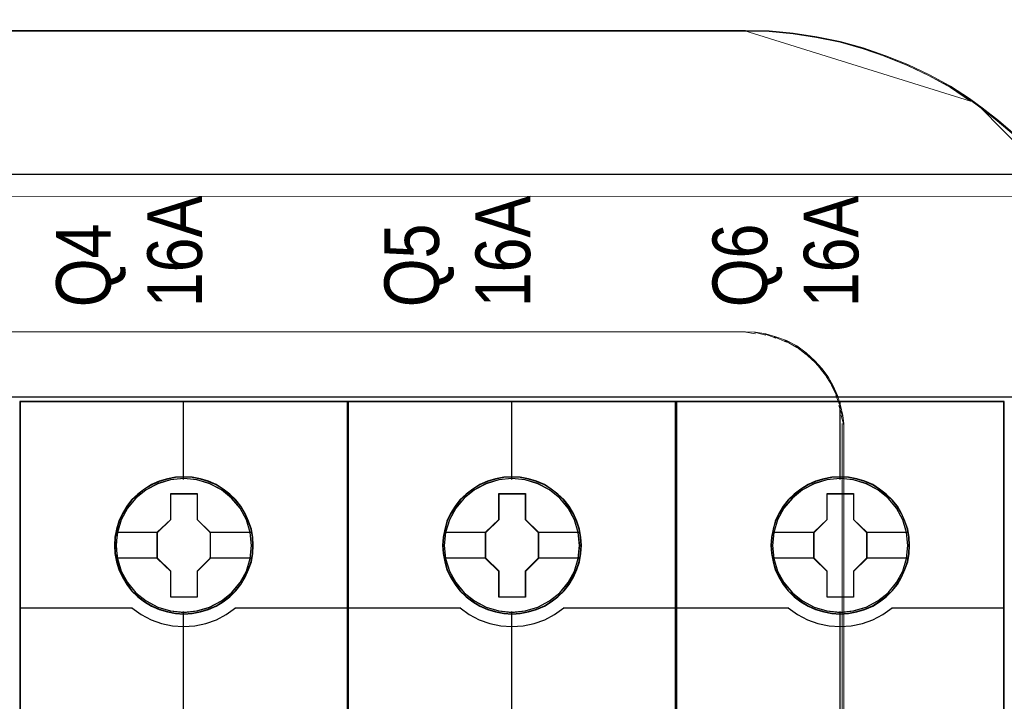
# Model space of a CAD drawing. Header units: millimetres. Extents: x -1290 to 1795, y -4192 to -1311.
# Tile 190 of 256: x 579.77 to 590.57, y -3248.6 to -3241.12. Entities that reach past the tile are written whole.
import ezdxf

# ---------------------------------------------------------------- set-up
doc = ezdxf.new("R2010")
doc.units = ezdxf.units.MM
doc.layers.add('45', color=7, linetype='Continuous')
doc.layers.add('Aparatura', color=7, linetype='Continuous', lineweight=13)
doc.styles.get("Standard").update_dxf_attribs({"font": 'ARIALN.TTF', "width": 0.8})

# ---------------------------------------------------------------- blocks, each defined once
blk = doc.blocks.new('*U29')
at = {"layer": '45', "color": 7}
for points in [[(258.993195, -76.660394), (241.006739, -76.660394), (241.006739, -158.427648), (258.993195, -158.427648), (258.993195, -76.660394)], [(253.806345, -84.564142), (253.78402, -84.112542), (253.711464, -83.660942), (253.555191, -83.225864), (253.371011, -82.807308), (253.136601, -82.416289), (252.857541, -82.069328), (252.522669, -81.749903), (252.15431, -81.46903), (251.785951, -81.226708), (251.350617, -81.03946), (250.915284, -80.912791), (250.457625, -80.824674), (250.005548, -80.802645), (249.54789, -80.824674), (249.101394, -80.912791), (248.649317, -81.03946), (248.236308, -81.226708), (247.845624, -81.46903), (247.482846, -81.749903), (247.142393, -82.069328), (246.880077, -82.416289), (246.634504, -82.807308), (246.433581, -83.225864), (246.316376, -83.660942), (246.227077, -84.112542), (246.193589, -84.564142), (246.227077, -85.010234), (246.316376, -85.45082), (246.433581, -85.885898), (246.634504, -86.298946), (246.880077, -86.695473), (247.142393, -87.053448), (247.482846, -87.372873), (247.845624, -87.653746), (248.236308, -87.885053), (248.649317, -88.072302), (249.101394, -88.204477), (249.54789, -88.298102), (250.005548, -88.320131), (250.457625, -88.298102), (250.915284, -88.204477), (251.350617, -88.072302), (251.785951, -87.885053), (252.15431, -87.653746), (252.522669, -87.372873), (252.857541, -87.053448), (253.136601, -86.695473), (253.371011, -86.298946), (253.555191, -85.885898), (253.711464, -85.45082), (253.78402, -85.010234), (253.806345, -84.564142)], [(253.806345, -84.564142), (253.78402, -84.112542), (253.711464, -83.660942), (253.555191, -83.225864), (253.371011, -82.807308), (253.136601, -82.416289), (252.857541, -82.069328), (252.522669, -81.749903), (252.15431, -81.46903), (251.785951, -81.226708), (251.350617, -81.03946), (250.915284, -80.912791), (250.457625, -80.824674), (250.005548, -80.802645), (249.54789, -80.824674), (249.101394, -80.912791), (248.649317, -81.03946), (248.236308, -81.226708), (247.845624, -81.46903), (247.482846, -81.749903), (247.142393, -82.069328), (246.880077, -82.416289), (246.634504, -82.807308), (246.433581, -83.225864), (246.316376, -83.660942), (246.227077, -84.112542), (246.193589, -84.564142), (246.227077, -85.010234), (246.316376, -85.45082), (246.433581, -85.885898), (246.634504, -86.298946), (246.880077, -86.695473), (247.142393, -87.053448), (247.482846, -87.372873), (247.845624, -87.653746), (248.236308, -87.885053), (248.649317, -88.072302), (249.101394, -88.204477), (249.54789, -88.298102), (250.005548, -88.320131), (250.457625, -88.298102), (250.915284, -88.204477), (251.350617, -88.072302), (251.785951, -87.885053), (252.15431, -87.653746), (252.522669, -87.372873), (252.857541, -87.053448), (253.136601, -86.695473), (253.371011, -86.298946), (253.555191, -85.885898), (253.711464, -85.45082), (253.78402, -85.010234), (253.806345, -84.564142)], [(249.28509, -81.70618), (250.737103, -81.70618), (250.737103, -83.135228), (251.457481, -83.841475), (251.457481, -85.270523), (250.737103, -85.987806), (250.737103, -87.405818), (249.28509, -87.405818), (249.28509, -85.987806), (248.547828, -85.270523), (248.547828, -83.841475), (249.28509, -83.135228), (249.28509, -81.70618)], [(249.28509, -81.70618), (250.737103, -81.70618), (250.737103, -81.70618), (250.737103, -83.135228), (250.737103, -83.135228), (251.457481, -83.841475), (251.457481, -83.841475), (251.457481, -85.270523), (251.457481, -85.270523), (250.737103, -85.987806), (250.737103, -85.987806), (250.737103, -87.405818), (250.737103, -87.405818), (249.28509, -87.405818), (249.28509, -87.405818), (249.28509, -85.987806), (249.28509, -85.987806), (248.547828, -85.270523), (248.547828, -85.270523), (248.547828, -83.841475), (248.547828, -83.841475), (249.28509, -83.135228), (249.28509, -83.135228), (249.28509, -81.70618), (249.28509, -81.70618)], [(249.295265, -81.72594), (250.728501, -81.72594), (250.728501, -83.145529), (251.439564, -83.847103), (251.439564, -85.266692), (250.728501, -85.979227), (250.728501, -87.387855), (249.295265, -87.387855), (249.295265, -85.979227), (248.567536, -85.266692), (248.567536, -83.847103), (249.295265, -83.145529), (249.295265, -81.72594)]]:
    blk.add_lwpolyline(points, close=True, dxfattribs=at)
at = {"layer": '45', "color": 139}
for points in [[(258.993195, -76.660394), (241.006739, -76.660394), (241.006739, -158.427648), (258.993195, -158.427648), (258.993195, -76.660394)], [(253.788428, -84.564129), (253.766208, -84.114687), (253.693994, -83.665245), (253.538456, -83.232246), (253.355144, -82.815691), (253.121837, -82.42654), (252.84409, -82.081237), (252.510795, -81.763339), (252.144169, -81.483809), (251.777544, -81.242645), (251.34426, -81.056291), (250.910975, -80.930228), (250.455471, -80.842532), (250.005522, -80.820608), (249.550018, -80.842532), (249.105624, -80.930228), (248.655674, -81.056291), (248.24461, -81.242645), (247.855765, -81.483809), (247.494694, -81.763339), (247.155844, -82.081237), (246.894762, -82.42654), (246.650345, -82.815691), (246.450368, -83.232246), (246.333714, -83.665245), (246.244836, -84.114687), (246.211506, -84.564129), (246.244836, -85.008089), (246.333714, -85.446569), (246.450368, -85.879568), (246.650345, -86.290642), (246.894762, -86.685274), (247.155844, -87.041539), (247.494694, -87.359437), (247.855765, -87.638968), (248.24461, -87.869169), (248.655674, -88.055523), (249.105624, -88.187067), (249.550018, -88.280244), (250.005522, -88.302168), (250.455471, -88.280244), (250.910975, -88.187067), (251.34426, -88.055523), (251.777544, -87.869169), (252.144169, -87.638968), (252.510795, -87.359437), (252.84409, -87.041539), (253.121837, -86.685274), (253.355144, -86.290642), (253.538456, -85.879568), (253.693994, -85.446569), (253.766208, -85.008089), (253.788428, -84.564129)], [(253.718554, -84.564083), (253.640404, -83.842593), (253.433866, -83.159657), (253.093356, -82.526288), (252.624458, -81.970025), (252.066247, -81.512898), (251.424303, -81.176938), (250.726538, -80.962143), (250.000863, -80.896052), (249.275188, -80.962143), (248.577423, -81.176938), (247.941061, -81.512898), (247.377268, -81.970025), (246.90837, -82.526288), (246.56786, -83.159657), (246.361322, -83.842593), (246.283172, -84.564083), (246.361322, -85.280064), (246.56786, -85.968508), (246.90837, -86.59637), (247.377268, -87.152632), (247.941061, -87.604252), (248.577423, -87.94572), (249.275188, -88.155007), (250.000863, -88.232113), (250.726538, -88.155007), (251.424303, -87.94572), (252.066247, -87.604252), (252.624458, -87.152632), (253.093356, -86.59637), (253.433866, -85.968508), (253.640404, -85.280064), (253.718554, -84.564083)], [(253.713179, -84.558634), (253.640607, -83.842641), (253.434057, -83.159693), (253.087946, -82.520807), (252.630187, -81.964535), (252.066362, -81.512908), (251.4188, -81.171434), (250.720996, -80.962144), (249.995281, -80.896052), (249.275147, -80.962144), (248.582926, -81.171434), (247.935364, -81.512908), (247.371539, -81.964535), (246.913779, -82.520807), (246.567669, -83.159693), (246.355537, -83.842641), (246.288547, -84.558634), (246.355537, -85.274628), (246.567669, -85.963083), (246.913779, -86.590954), (247.371539, -87.152734), (247.935364, -87.60436), (248.582926, -87.940326), (249.275147, -88.155124), (249.995281, -88.226724), (250.720996, -88.155124), (251.4188, -87.940326), (252.066362, -87.60436), (252.630187, -87.152734), (253.087946, -86.590954), (253.434057, -85.963083), (253.640607, -85.274628), (253.713179, -84.558634)]]:
    blk.add_lwpolyline(points, close=True, dxfattribs=at)
at = {"layer": '45', "color": 59}
blk.add_lwpolyline([(258.975278, -76.678357), (241.026448, -76.678357), (241.026448, -158.409685), (258.975278, -158.409685), (258.975278, -76.678357)], close=True, dxfattribs=at)
at = {"layer": '45', "color": 139}
for points in [[(249.97578, -76.660394), (249.97578, -80.939163)], [(241.006739, -87.986021), (247.193335, -87.986021)], [(247.153918, -87.986021), (247.657149, -88.34501), (248.205111, -88.63562), (248.781031, -88.835058), (249.390499, -88.971816), (249.994376, -89.011704), (250.609435, -88.971816), (251.218904, -88.835058), (251.794823, -88.63562), (252.331602, -88.34501), (252.846016, -87.986021)], [(252.808391, -87.986021), (258.993195, -87.986021)], [(249.97578, -88.183613), (249.97578, -95.411896)]]:
    blk.add_lwpolyline(points, dxfattribs=at)
at = {"layer": '45', "color": 7}
for points in [[(246.265256, -83.827602), (248.587245, -83.827602)], [(251.419856, -83.827602), (253.734678, -83.827602)], [(246.265256, -85.246674), (248.587245, -85.246674)], [(251.419856, -85.246674), (253.734678, -85.246674)]]:
    blk.add_lwpolyline(points, dxfattribs=at)
blk = doc.blocks.new('*U30')
at = {"layer": '45', "color": 7}
for points in [[(276.993984, -76.660394), (259.007528, -76.660394), (259.007528, -158.427648), (276.993984, -158.427648), (276.993984, -76.660394)], [(271.807134, -84.564142), (271.784809, -84.112542), (271.712253, -83.660942), (271.55598, -83.225864), (271.3718, -82.807308), (271.13739, -82.416289), (270.85833, -82.069328), (270.523458, -81.749903), (270.155099, -81.46903), (269.78674, -81.226708), (269.351406, -81.03946), (268.916073, -80.912791), (268.458414, -80.824674), (268.006337, -80.802645), (267.548679, -80.824674), (267.102183, -80.912791), (266.650106, -81.03946), (266.237097, -81.226708), (265.846413, -81.46903), (265.483635, -81.749903), (265.143182, -82.069328), (264.880866, -82.416289), (264.635293, -82.807308), (264.43437, -83.225864), (264.317165, -83.660942), (264.227866, -84.112542), (264.194378, -84.564142), (264.227866, -85.010234), (264.317165, -85.45082), (264.43437, -85.885898), (264.635293, -86.298946), (264.880866, -86.695473), (265.143182, -87.053448), (265.483635, -87.372873), (265.846413, -87.653746), (266.237097, -87.885053), (266.650106, -88.072302), (267.102183, -88.204477), (267.548679, -88.298102), (268.006337, -88.320131), (268.458414, -88.298102), (268.916073, -88.204477), (269.351406, -88.072302), (269.78674, -87.885053), (270.155099, -87.653746), (270.523458, -87.372873), (270.85833, -87.053448), (271.13739, -86.695473), (271.3718, -86.298946), (271.55598, -85.885898), (271.712253, -85.45082), (271.784809, -85.010234), (271.807134, -84.564142)], [(271.807134, -84.564142), (271.784809, -84.112542), (271.712253, -83.660942), (271.55598, -83.225864), (271.3718, -82.807308), (271.13739, -82.416289), (270.85833, -82.069328), (270.523458, -81.749903), (270.155099, -81.46903), (269.78674, -81.226708), (269.351406, -81.03946), (268.916073, -80.912791), (268.458414, -80.824674), (268.006337, -80.802645), (267.548679, -80.824674), (267.102183, -80.912791), (266.650106, -81.03946), (266.237097, -81.226708), (265.846413, -81.46903), (265.483635, -81.749903), (265.143182, -82.069328), (264.880866, -82.416289), (264.635293, -82.807308), (264.43437, -83.225864), (264.317165, -83.660942), (264.227866, -84.112542), (264.194378, -84.564142), (264.227866, -85.010234), (264.317165, -85.45082), (264.43437, -85.885898), (264.635293, -86.298946), (264.880866, -86.695473), (265.143182, -87.053448), (265.483635, -87.372873), (265.846413, -87.653746), (266.237097, -87.885053), (266.650106, -88.072302), (267.102183, -88.204477), (267.548679, -88.298102), (268.006337, -88.320131), (268.458414, -88.298102), (268.916073, -88.204477), (269.351406, -88.072302), (269.78674, -87.885053), (270.155099, -87.653746), (270.523458, -87.372873), (270.85833, -87.053448), (271.13739, -86.695473), (271.3718, -86.298946), (271.55598, -85.885898), (271.712253, -85.45082), (271.784809, -85.010234), (271.807134, -84.564142)], [(267.285879, -81.70618), (268.737892, -81.70618), (268.737892, -83.135228), (269.45827, -83.841475), (269.45827, -85.270523), (268.737892, -85.987806), (268.737892, -87.405818), (267.285879, -87.405818), (267.285879, -85.987806), (266.548617, -85.270523), (266.548617, -83.841475), (267.285879, -83.135228), (267.285879, -81.70618)], [(267.285879, -81.70618), (268.737892, -81.70618), (268.737892, -81.70618), (268.737892, -83.135228), (268.737892, -83.135228), (269.45827, -83.841475), (269.45827, -83.841475), (269.45827, -85.270523), (269.45827, -85.270523), (268.737892, -85.987806), (268.737892, -85.987806), (268.737892, -87.405818), (268.737892, -87.405818), (267.285879, -87.405818), (267.285879, -87.405818), (267.285879, -85.987806), (267.285879, -85.987806), (266.548617, -85.270523), (266.548617, -85.270523), (266.548617, -83.841475), (266.548617, -83.841475), (267.285879, -83.135228), (267.285879, -83.135228), (267.285879, -81.70618), (267.285879, -81.70618)], [(267.294262, -81.72594), (268.727499, -81.72594), (268.727499, -83.145529), (269.438562, -83.847103), (269.438562, -85.266692), (268.727499, -85.979227), (268.727499, -87.387855), (267.294262, -87.387855), (267.294262, -85.979227), (266.566534, -85.266692), (266.566534, -83.847103), (267.294262, -83.145529), (267.294262, -81.72594)]]:
    blk.add_lwpolyline(points, close=True, dxfattribs=at)
at = {"layer": '45', "color": 139}
for points in [[(276.993984, -76.660394), (259.007528, -76.660394), (259.007528, -158.427648), (276.993984, -158.427648), (276.993984, -76.660394)], [(271.787426, -84.564129), (271.765211, -84.114687), (271.693014, -83.665245), (271.537513, -83.232246), (271.354244, -82.815691), (271.120992, -82.42654), (270.843311, -82.081237), (270.510094, -81.763339), (270.143556, -81.483809), (269.777017, -81.242645), (269.343835, -81.056291), (268.910653, -80.930228), (268.455257, -80.842532), (268.005414, -80.820608), (267.550017, -80.842532), (267.105728, -80.930228), (266.655886, -81.056291), (266.244918, -81.242645), (265.856165, -81.483809), (265.49518, -81.763339), (265.15641, -82.081237), (264.89539, -82.42654), (264.651031, -82.815691), (264.4511, -83.232246), (264.334475, -83.665245), (264.245617, -84.114687), (264.212295, -84.564129), (264.245617, -85.008089), (264.334475, -85.446569), (264.4511, -85.879568), (264.651031, -86.290642), (264.89539, -86.685274), (265.15641, -87.041539), (265.49518, -87.359437), (265.856165, -87.638968), (266.244918, -87.869169), (266.655886, -88.055523), (267.105728, -88.187067), (267.550017, -88.280244), (268.005414, -88.302168), (268.455257, -88.280244), (268.910653, -88.187067), (269.343835, -88.055523), (269.777017, -87.869169), (270.143556, -87.638968), (270.510094, -87.359437), (270.843311, -87.041539), (271.120992, -86.685274), (271.354244, -86.290642), (271.537513, -85.879568), (271.693014, -85.446569), (271.765211, -85.008089), (271.787426, -84.564129)], [(271.717551, -84.564083), (271.639401, -83.842593), (271.432863, -83.159657), (271.092354, -82.526288), (270.623456, -81.970025), (270.065244, -81.512898), (269.4233, -81.176938), (268.725536, -80.962143), (267.99986, -80.896052), (267.274185, -80.962143), (266.57642, -81.176938), (265.940059, -81.512898), (265.376265, -81.970025), (264.907367, -82.526288), (264.566858, -83.159657), (264.360319, -83.842593), (264.28217, -84.564083), (264.360319, -85.280064), (264.566858, -85.968508), (264.907367, -86.59637), (265.376265, -87.152632), (265.940059, -87.604252), (266.57642, -87.94572), (267.274185, -88.155007), (267.99986, -88.232113), (268.725536, -88.155007), (269.4233, -87.94572), (270.065244, -87.604252), (270.623456, -87.152632), (271.092354, -86.59637), (271.432863, -85.968508), (271.639401, -85.280064), (271.717551, -84.564083)], [(271.712176, -84.558634), (271.639604, -83.842641), (271.433054, -83.159693), (271.086944, -82.520807), (270.629185, -81.964535), (270.065359, -81.512908), (269.417797, -81.171434), (268.719994, -80.962144), (267.994278, -80.896052), (267.274144, -80.962144), (266.581923, -81.171434), (265.934361, -81.512908), (265.370536, -81.964535), (264.912777, -82.520807), (264.566666, -83.159693), (264.354534, -83.842641), (264.287545, -84.558634), (264.354534, -85.274628), (264.566666, -85.963083), (264.912777, -86.590954), (265.370536, -87.152734), (265.934361, -87.60436), (266.581923, -87.940326), (267.274144, -88.155124), (267.994278, -88.226724), (268.719994, -88.155124), (269.417797, -87.940326), (270.065359, -87.60436), (270.629185, -87.152734), (271.086944, -86.590954), (271.433054, -85.963083), (271.639604, -85.274628), (271.712176, -84.558634)]]:
    blk.add_lwpolyline(points, close=True, dxfattribs=at)
at = {"layer": '45', "color": 59}
blk.add_lwpolyline([(276.974276, -76.678357), (259.025445, -76.678357), (259.025445, -158.409685), (276.974276, -158.409685), (276.974276, -76.678357)], close=True, dxfattribs=at)
at = {"layer": '45', "color": 139}
for points in [[(267.974777, -76.660394), (267.974777, -80.939163)], [(259.007528, -87.986021), (265.192332, -87.986021)], [(265.154707, -87.986021), (265.657938, -88.34501), (266.2059, -88.63562), (266.78182, -88.835058), (267.391288, -88.971816), (267.995165, -89.011704), (268.610224, -88.971816), (269.219693, -88.835058), (269.795612, -88.63562), (270.332391, -88.34501), (270.846805, -87.986021)], [(270.807389, -87.986021), (276.993984, -87.986021)], [(267.974777, -88.183613), (267.974777, -95.411896)]]:
    blk.add_lwpolyline(points, dxfattribs=at)
at = {"layer": '45', "color": 7}
for points in [[(264.266045, -83.827602), (266.586242, -83.827602)], [(269.418854, -83.827602), (271.735467, -83.827602)], [(264.266045, -85.246674), (266.586242, -85.246674)], [(269.418854, -85.246674), (271.735467, -85.246674)]]:
    blk.add_lwpolyline(points, dxfattribs=at)
blk = doc.blocks.new('*U31')
at = {"layer": '45', "color": 7}
for points in [[(294.992981, -76.660394), (277.006526, -76.660394), (277.006526, -158.427648), (294.992981, -158.427648), (294.992981, -76.660394)], [(289.806131, -84.564142), (289.783806, -84.112542), (289.711251, -83.660942), (289.554977, -83.225864), (289.370798, -82.807308), (289.136387, -82.416289), (288.857327, -82.069328), (288.522455, -81.749903), (288.154096, -81.46903), (287.785737, -81.226708), (287.350404, -81.03946), (286.91507, -80.912791), (286.457412, -80.824674), (286.005335, -80.802645), (285.547676, -80.824674), (285.10118, -80.912791), (284.649103, -81.03946), (284.236095, -81.226708), (283.845411, -81.46903), (283.482633, -81.749903), (283.14218, -82.069328), (282.879863, -82.416289), (282.634291, -82.807308), (282.433367, -83.225864), (282.316162, -83.660942), (282.226863, -84.112542), (282.193376, -84.564142), (282.226863, -85.010234), (282.316162, -85.45082), (282.433367, -85.885898), (282.634291, -86.298946), (282.879863, -86.695473), (283.14218, -87.053448), (283.482633, -87.372873), (283.845411, -87.653746), (284.236095, -87.885053), (284.649103, -88.072302), (285.10118, -88.204477), (285.547676, -88.298102), (286.005335, -88.320131), (286.457412, -88.298102), (286.91507, -88.204477), (287.350404, -88.072302), (287.785737, -87.885053), (288.154096, -87.653746), (288.522455, -87.372873), (288.857327, -87.053448), (289.136387, -86.695473), (289.370798, -86.298946), (289.554977, -85.885898), (289.711251, -85.45082), (289.783806, -85.010234), (289.806131, -84.564142)], [(289.806131, -84.564142), (289.783806, -84.112542), (289.711251, -83.660942), (289.554977, -83.225864), (289.370798, -82.807308), (289.136387, -82.416289), (288.857327, -82.069328), (288.522455, -81.749903), (288.154096, -81.46903), (287.785737, -81.226708), (287.350404, -81.03946), (286.91507, -80.912791), (286.457412, -80.824674), (286.005335, -80.802645), (285.547676, -80.824674), (285.10118, -80.912791), (284.649103, -81.03946), (284.236095, -81.226708), (283.845411, -81.46903), (283.482633, -81.749903), (283.14218, -82.069328), (282.879863, -82.416289), (282.634291, -82.807308), (282.433367, -83.225864), (282.316162, -83.660942), (282.226863, -84.112542), (282.193376, -84.564142), (282.226863, -85.010234), (282.316162, -85.45082), (282.433367, -85.885898), (282.634291, -86.298946), (282.879863, -86.695473), (283.14218, -87.053448), (283.482633, -87.372873), (283.845411, -87.653746), (284.236095, -87.885053), (284.649103, -88.072302), (285.10118, -88.204477), (285.547676, -88.298102), (286.005335, -88.320131), (286.457412, -88.298102), (286.91507, -88.204477), (287.350404, -88.072302), (287.785737, -87.885053), (288.154096, -87.653746), (288.522455, -87.372873), (288.857327, -87.053448), (289.136387, -86.695473), (289.370798, -86.298946), (289.554977, -85.885898), (289.711251, -85.45082), (289.783806, -85.010234), (289.806131, -84.564142)], [(285.284877, -81.70618), (286.736889, -81.70618), (286.736889, -83.135228), (287.457267, -83.841475), (287.457267, -85.270523), (286.736889, -85.987806), (286.736889, -87.405818), (285.284877, -87.405818), (285.284877, -85.987806), (284.547615, -85.270523), (284.547615, -83.841475), (285.284877, -83.135228), (285.284877, -81.70618)], [(285.284877, -81.70618), (286.736889, -81.70618), (286.736889, -81.70618), (286.736889, -83.135228), (286.736889, -83.135228), (287.457267, -83.841475), (287.457267, -83.841475), (287.457267, -85.270523), (287.457267, -85.270523), (286.736889, -85.987806), (286.736889, -85.987806), (286.736889, -87.405818), (286.736889, -87.405818), (285.284877, -87.405818), (285.284877, -87.405818), (285.284877, -85.987806), (285.284877, -85.987806), (284.547615, -85.270523), (284.547615, -85.270523), (284.547615, -83.841475), (284.547615, -83.841475), (285.284877, -83.135228), (285.284877, -83.135228), (285.284877, -81.70618), (285.284877, -81.70618)], [(285.295051, -81.72594), (286.728288, -81.72594), (286.728288, -83.145529), (287.439351, -83.847103), (287.439351, -85.266692), (286.728288, -85.979227), (286.728288, -87.387855), (285.295051, -87.387855), (285.295051, -85.979227), (284.567323, -85.266692), (284.567323, -83.847103), (285.295051, -83.145529), (285.295051, -81.72594)]]:
    blk.add_lwpolyline(points, close=True, dxfattribs=at)
at = {"layer": '45', "color": 139}
for points in [[(294.992981, -76.660394), (277.006526, -76.660394), (277.006526, -158.427648), (294.992981, -158.427648), (294.992981, -76.660394)], [(289.788215, -84.564129), (289.765995, -84.114687), (289.693781, -83.665245), (289.538243, -83.232246), (289.35493, -82.815691), (289.121623, -82.42654), (288.843877, -82.081237), (288.510581, -81.763339), (288.143956, -81.483809), (287.77733, -81.242645), (287.344046, -81.056291), (286.910762, -80.930228), (286.455258, -80.842532), (286.005308, -80.820608), (285.549804, -80.842532), (285.10541, -80.930228), (284.655461, -81.056291), (284.244396, -81.242645), (283.855551, -81.483809), (283.494481, -81.763339), (283.15563, -82.081237), (282.894549, -82.42654), (282.650132, -82.815691), (282.450154, -83.232246), (282.333501, -83.665245), (282.244622, -84.114687), (282.211292, -84.564129), (282.244622, -85.008089), (282.333501, -85.446569), (282.450154, -85.879568), (282.650132, -86.290642), (282.894549, -86.685274), (283.15563, -87.041539), (283.494481, -87.359437), (283.855551, -87.638968), (284.244396, -87.869169), (284.655461, -88.055523), (285.10541, -88.187067), (285.549804, -88.280244), (286.005308, -88.302168), (286.455258, -88.280244), (286.910762, -88.187067), (287.344046, -88.055523), (287.77733, -87.869169), (288.143956, -87.638968), (288.510581, -87.359437), (288.843877, -87.041539), (289.121623, -86.685274), (289.35493, -86.290642), (289.538243, -85.879568), (289.693781, -85.446569), (289.765995, -85.008089), (289.788215, -84.564129)], [(289.71834, -84.564083), (289.64019, -83.842593), (289.433652, -83.159657), (289.093143, -82.526288), (288.624245, -81.970025), (288.066033, -81.512898), (287.424089, -81.176938), (286.726325, -80.962143), (286.000649, -80.896052), (285.274974, -80.962143), (284.577209, -81.176938), (283.940848, -81.512898), (283.377054, -81.970025), (282.908156, -82.526288), (282.567647, -83.159657), (282.361108, -83.842593), (282.282959, -84.564083), (282.361108, -85.280064), (282.567647, -85.968508), (282.908156, -86.59637), (283.377054, -87.152632), (283.940848, -87.604252), (284.577209, -87.94572), (285.274974, -88.155007), (286.000649, -88.232113), (286.726325, -88.155007), (287.424089, -87.94572), (288.066033, -87.604252), (288.624245, -87.152632), (289.093143, -86.59637), (289.433652, -85.968508), (289.64019, -85.280064), (289.71834, -84.564083)], [(289.712965, -84.558634), (289.640393, -83.842641), (289.433843, -83.159693), (289.087733, -82.520807), (288.629974, -81.964535), (288.066148, -81.512908), (287.418586, -81.171434), (286.720783, -80.962144), (285.995067, -80.896052), (285.274933, -80.962144), (284.582712, -81.171434), (283.93515, -81.512908), (283.371325, -81.964535), (282.913566, -82.520807), (282.567455, -83.159693), (282.355323, -83.842641), (282.288334, -84.558634), (282.355323, -85.274628), (282.567455, -85.963083), (282.913566, -86.590954), (283.371325, -87.152734), (283.93515, -87.60436), (284.582712, -87.940326), (285.274933, -88.155124), (285.995067, -88.226724), (286.720783, -88.155124), (287.418586, -87.940326), (288.066148, -87.60436), (288.629974, -87.152734), (289.087733, -86.590954), (289.433843, -85.963083), (289.640393, -85.274628), (289.712965, -84.558634)]]:
    blk.add_lwpolyline(points, close=True, dxfattribs=at)
at = {"layer": '45', "color": 59}
blk.add_lwpolyline([(294.975065, -76.678357), (277.026234, -76.678357), (277.026234, -158.409685), (294.975065, -158.409685), (294.975065, -76.678357)], close=True, dxfattribs=at)
at = {"layer": '45', "color": 139}
for points in [[(285.975566, -76.660394), (285.975566, -80.939163)], [(277.006526, -87.986021), (283.193121, -87.986021)], [(283.153705, -87.986021), (283.656935, -88.34501), (284.204897, -88.63562), (284.780817, -88.835058), (285.390285, -88.971816), (285.994162, -89.011704), (286.609222, -88.971816), (287.21869, -88.835058), (287.794609, -88.63562), (288.331389, -88.34501), (288.845802, -87.986021)], [(288.808178, -87.986021), (294.992981, -87.986021)], [(285.975566, -88.183613), (285.975566, -95.411896)]]:
    blk.add_lwpolyline(points, dxfattribs=at)
at = {"layer": '45', "color": 7}
for points in [[(282.265042, -83.827602), (284.587031, -83.827602)], [(287.419642, -83.827602), (289.734465, -83.827602)], [(282.265042, -85.246674), (284.587031, -85.246674)], [(287.419642, -85.246674), (289.734465, -85.246674)]]:
    blk.add_lwpolyline(points, dxfattribs=at)

msp = doc.modelspace()

# ---------------------------------------------------------------- linework, layer by layer
at = {"layer": 'Aparatura', "lineweight": 13}
for points in [[(595.236, -3242.817), (602.408, -3242.838), (603.182, -3242.849), (604.631, -3242.855), (604.631, -3229.974), (518.676, -3229.974), (518.676, -3240.955), (518.8, -3240.955), (518.935, -3240.955), (520.899, -3240.955), (520.899, -3242.838), (528.071, -3242.817), (529.136, -3242.817), (595.236, -3242.817)], [(595.236, -3242.817), (602.408, -3242.838), (603.182, -3242.849), (604.631, -3242.855), (604.631, -3229.974), (518.676, -3229.974), (518.676, -3240.955), (518.8, -3240.955), (518.935, -3240.955), (520.899, -3240.955), (520.899, -3242.838), (528.071, -3242.817), (529.136, -3242.817), (595.236, -3242.817)], [(595.269, -3242.812), (602.441, -3242.839), (603.215, -3242.844), (604.665, -3242.855), (604.665, -3229.974), (518.68, -3229.974), (518.68, -3240.958), (518.8, -3240.958), (518.936, -3240.958), (520.904, -3240.958), (520.904, -3242.839), (528.076, -3242.817), (529.144, -3242.817), (595.269, -3242.812)], [(595.269, -3242.812), (602.441, -3242.839), (603.215, -3242.844), (604.665, -3242.855), (604.665, -3229.974), (518.68, -3229.974), (518.68, -3240.958), (518.8, -3240.958), (518.936, -3240.958), (520.904, -3240.958), (520.904, -3242.839), (528.076, -3242.817), (529.144, -3242.817), (595.269, -3242.812)], [(561.653, -3241.238), (580.97, -3241.238), (585.383, -3241.238), (586.839, -3241.238), (587.447, -3241.238), (587.629, -3241.238), (587.699, -3241.238), (587.721, -3241.238), (587.731, -3241.238), (587.731, -3241.238), (561.653, -3241.238)], [(590.202, -3242.013), (589.98, -3241.864), (589.748, -3241.738), (589.51, -3241.622), (589.266, -3241.523), (589.018, -3241.435), (588.763, -3241.364), (588.504, -3241.309), (588.244, -3241.271), (587.979, -3241.243), (587.714, -3241.238), (590.202, -3242.013)], [(590.174, -3241.985), (590.331, -3242.104), (590.174, -3241.985)], [(591.319, -3243.109), (591.172, -3242.918), (591.019, -3242.732), (590.855, -3242.552), (590.68, -3242.388), (590.494, -3242.229), (590.303, -3242.076), (591.319, -3243.109)], [(595.237, -3242.816), (528.071, -3242.816), (595.237, -3242.816)], [(528.071, -3242.816), (595.237, -3242.816), (528.071, -3242.816)], [(528.076, -3242.817), (595.269, -3242.812), (528.076, -3242.817)], [(595.269, -3242.817), (528.076, -3242.817), (595.269, -3242.817)], [(518.091, -3243.063), (605.291, -3243.057), (518.091, -3243.063)], [(604.545, -3294.091), (604.545, -3243.057), (521.002, -3243.062), (521.002, -3294.086), (604.545, -3294.091)], [(604.545, -3294.091), (604.545, -3243.057), (521.002, -3243.062), (521.002, -3294.086), (604.545, -3294.091)], [(535.592, -3244.543), (535.597, -3244.543), (561.662, -3244.543), (577.893, -3244.543), (583.868, -3244.543), (586.474, -3244.543), (587.269, -3244.543), (587.586, -3244.543), (587.678, -3244.543), (587.715, -3244.543), (587.726, -3244.543), (587.731, -3244.543), (535.592, -3244.543)], [(587.714, -3244.543), (587.844, -3244.566), (587.714, -3244.543)], [(587.827, -3244.549), (587.957, -3244.582), (587.827, -3244.549)], [(587.94, -3244.565), (588.064, -3244.614), (587.94, -3244.565)], [(588.047, -3244.597), (588.183, -3244.657), (588.047, -3244.597)], [(588.165, -3244.64), (588.295, -3244.716), (588.165, -3244.64)], [(588.278, -3244.699), (588.397, -3244.792), (588.278, -3244.699)], [(588.38, -3244.775), (588.494, -3244.878), (588.38, -3244.775)], [(588.477, -3244.86), (588.569, -3244.964), (588.477, -3244.86)], [(588.552, -3244.947), (588.639, -3245.055), (588.552, -3244.947)], [(588.622, -3245.038), (588.693, -3245.152), (588.622, -3245.038)], [(588.676, -3245.134), (588.741, -3245.26), (588.676, -3245.134)], [(528.266, -3245.257), (595.047, -3245.257), (528.266, -3245.257)], [(528.266, -3245.257), (595.047, -3245.257), (528.266, -3245.257)], [(528.266, -3245.257), (528.266, -3264.069), (595.047, -3264.069), (595.047, -3245.257), (528.266, -3245.257)], [(528.267, -3245.259), (595.073, -3245.259), (528.267, -3245.259)], [(528.267, -3245.259), (595.073, -3245.259), (528.267, -3245.259)], [(528.267, -3245.259), (528.267, -3264.066), (595.073, -3264.066), (595.073, -3245.259), (528.267, -3245.259)], [(588.724, -3245.242), (588.773, -3245.367), (588.724, -3245.242)], [(588.756, -3245.35), (588.8, -3245.48), (588.756, -3245.35)], [(588.783, -3245.462), (588.811, -3245.566), (588.783, -3245.462)], [(588.794, -3245.549), (588.794, -3245.657), (588.794, -3245.549)], [(588.794, -3245.64), (588.794, -3252.855), (588.794, -3245.64)]]:
    msp.add_lwpolyline(points, close=True, dxfattribs=at)
for points in [[(590.69, -3242.383), (590.508, -3242.227), (590.33, -3242.087), (590.191, -3241.985), (589.981, -3241.851), (589.75, -3241.727), (589.514, -3241.614), (589.272, -3241.517), (589.025, -3241.431), (588.772, -3241.361), (588.514, -3241.308), (588.257, -3241.27), (587.993, -3241.243), (587.73, -3241.238), (587.73, -3241.238), (587.719, -3241.238), (587.698, -3241.238), (587.628, -3241.238), (587.445, -3241.238), (586.838, -3241.238), (585.382, -3241.238), (580.971, -3241.238), (561.661, -3241.238)], [(561.662, -3241.246), (580.97, -3241.246), (585.381, -3241.246), (586.836, -3241.246), (587.443, -3241.246), (587.626, -3241.246), (587.696, -3241.246), (587.717, -3241.246), (587.728, -3241.246), (587.728, -3241.246), (587.991, -3241.251), (588.255, -3241.278), (588.513, -3241.316), (588.77, -3241.369), (589.023, -3241.439), (589.27, -3241.525), (589.512, -3241.622), (589.748, -3241.735), (589.979, -3241.859), (590.189, -3241.994), (590.328, -3242.096), (590.506, -3242.236), (590.688, -3242.392)], [(528.266, -3245.257), (595.047, -3245.257), (595.047, -3245.165), (595.053, -3245.079), (595.063, -3244.987), (595.08, -3244.9), (595.096, -3244.813), (595.123, -3244.727), (595.155, -3244.64), (595.188, -3244.559), (595.226, -3244.478), (595.269, -3244.402), (595.318, -3244.326), (595.366, -3244.256), (595.426, -3244.186), (595.485, -3244.115), (595.55, -3244.05), (595.615, -3243.991), (595.236, -3243.991), (595.236, -3243.991), (595.236, -3242.816), (595.236, -3242.816), (529.158, -3242.816)], [(528.266, -3245.257), (595.047, -3245.257), (595.047, -3245.165), (595.053, -3245.079), (595.063, -3244.987), (595.08, -3244.9), (595.096, -3244.813), (595.123, -3244.727), (595.155, -3244.64), (595.188, -3244.559), (595.226, -3244.478), (595.269, -3244.402), (595.318, -3244.326), (595.366, -3244.256), (595.426, -3244.186), (595.485, -3244.115), (595.55, -3244.05), (595.615, -3243.991), (595.236, -3243.991), (595.236, -3243.991), (595.236, -3242.816), (595.236, -3242.816), (529.158, -3242.816)], [(528.266, -3245.257), (595.047, -3245.257), (595.047, -3245.165), (595.053, -3245.079), (595.063, -3244.987), (595.08, -3244.9), (595.096, -3244.813), (595.123, -3244.727), (595.155, -3244.64), (595.188, -3244.559), (595.226, -3244.478), (595.269, -3244.402), (595.318, -3244.326), (595.366, -3244.256), (595.426, -3244.186), (595.485, -3244.115), (595.55, -3244.05), (595.615, -3243.991), (595.236, -3243.991), (595.236, -3242.816), (595.236, -3242.816), (529.158, -3242.816)], [(528.266, -3245.257), (595.047, -3245.257), (595.047, -3245.165), (595.053, -3245.079), (595.063, -3244.987), (595.08, -3244.9), (595.096, -3244.813), (595.123, -3244.727), (595.155, -3244.64), (595.188, -3244.559), (595.226, -3244.478), (595.269, -3244.402), (595.318, -3244.326), (595.366, -3244.256), (595.426, -3244.186), (595.485, -3244.115), (595.55, -3244.05), (595.615, -3243.991), (595.236, -3243.991), (595.236, -3242.816), (595.236, -3242.816), (529.158, -3242.816)], [(528.267, -3245.26), (595.073, -3245.26), (595.078, -3245.167), (595.084, -3245.074), (595.095, -3244.987), (595.106, -3244.9), (595.127, -3244.812), (595.155, -3244.725), (595.182, -3244.643), (595.22, -3244.562), (595.258, -3244.48), (595.302, -3244.404), (595.345, -3244.327), (595.4, -3244.251), (595.454, -3244.185), (595.514, -3244.115), (595.58, -3244.055), (595.645, -3243.995), (595.269, -3243.995), (595.269, -3243.995), (595.269, -3242.817), (595.269, -3242.812), (529.16, -3242.817)], [(528.267, -3245.26), (595.073, -3245.26), (595.078, -3245.167), (595.084, -3245.074), (595.095, -3244.987), (595.106, -3244.9), (595.127, -3244.812), (595.155, -3244.725), (595.182, -3244.643), (595.22, -3244.562), (595.258, -3244.48), (595.302, -3244.404), (595.345, -3244.327), (595.4, -3244.251), (595.454, -3244.185), (595.514, -3244.115), (595.58, -3244.055), (595.645, -3243.995), (595.269, -3243.995), (595.269, -3243.995), (595.269, -3242.817), (595.269, -3242.812), (529.16, -3242.817)], [(528.267, -3245.26), (595.073, -3245.26), (595.078, -3245.167), (595.084, -3245.074), (595.095, -3244.987), (595.106, -3244.9), (595.127, -3244.812), (595.155, -3244.725), (595.182, -3244.643), (595.22, -3244.562), (595.258, -3244.48), (595.302, -3244.404), (595.345, -3244.327), (595.4, -3244.251), (595.454, -3244.185), (595.514, -3244.115), (595.58, -3244.055), (595.645, -3243.995), (595.269, -3243.995), (595.269, -3242.817), (595.269, -3242.812), (529.16, -3242.817)], [(528.267, -3245.26), (595.073, -3245.26), (595.078, -3245.167), (595.084, -3245.074), (595.095, -3244.987), (595.106, -3244.9), (595.127, -3244.812), (595.155, -3244.725), (595.182, -3244.643), (595.22, -3244.562), (595.258, -3244.48), (595.302, -3244.404), (595.345, -3244.327), (595.4, -3244.251), (595.454, -3244.185), (595.514, -3244.115), (595.58, -3244.055), (595.645, -3243.995), (595.269, -3243.995), (595.269, -3242.817), (595.269, -3242.812), (529.16, -3242.817)], [(577.893, -3244.543), (583.867, -3244.543), (586.473, -3244.543), (587.269, -3244.543), (587.585, -3244.543), (587.677, -3244.543), (587.714, -3244.543), (587.725, -3244.543), (587.731, -3244.543), (587.843, -3244.549), (587.956, -3244.565), (588.064, -3244.597), (588.182, -3244.64), (588.295, -3244.699), (588.397, -3244.775), (588.494, -3244.861), (588.569, -3244.947), (588.639, -3245.038), (588.692, -3245.135), (588.741, -3245.243), (588.773, -3245.35), (588.8, -3245.463), (588.811, -3245.549), (588.811, -3245.64), (588.811, -3252.84)], [(588.811, -3252.84), (588.811, -3245.64), (588.811, -3245.549), (588.8, -3245.463), (588.773, -3245.35), (588.741, -3245.243), (588.693, -3245.135), (588.639, -3245.038), (588.569, -3244.947), (588.494, -3244.861), (588.397, -3244.775), (588.295, -3244.699), (588.182, -3244.64), (588.064, -3244.597), (587.957, -3244.565), (587.844, -3244.549), (587.731, -3244.543), (587.726, -3244.543), (587.715, -3244.543), (587.677, -3244.543), (587.586, -3244.543), (587.269, -3244.543), (586.474, -3244.543), (583.868, -3244.543), (577.893, -3244.543)]]:
    msp.add_lwpolyline(points, dxfattribs=at)

# ---------------------------------------------------------------- block references
ref = msp.add_blockref('*U29', (531.571, -3229.974), dxfattribs=dict(at, xscale=0.2, yscale=0.2, zscale=0.2))
ref.add_attrib('Oznaczenie', 'Q4', (580.771, -3244.274), dxfattribs={"layer": '0', "height": 0.6, "rotation": 90, "flags": 2})
ref.add_attrib('Pr¹d znamionowy', '16A', (581.771, -3244.274), dxfattribs={"layer": '0', "height": 0.6, "rotation": 90, "flags": 2})
ref = msp.add_blockref('*U30', (531.571, -3229.974), dxfattribs=dict(at, xscale=0.2, yscale=0.2, zscale=0.2))
ref.add_attrib('Oznaczenie', 'Q5', (584.371, -3244.274), dxfattribs={"layer": '0', "height": 0.6, "rotation": 90, "flags": 2})
ref.add_attrib('Pr¹d znamionowy', '16A', (585.371, -3244.274), dxfattribs={"layer": '0', "height": 0.6, "rotation": 90, "flags": 2})
ref = msp.add_blockref('*U31', (531.571, -3229.974), dxfattribs=dict(at, xscale=0.2, yscale=0.2, zscale=0.2))
ref.add_attrib('Oznaczenie', 'Q6', (587.971, -3244.274), dxfattribs={"layer": '0', "height": 0.6, "rotation": 90, "flags": 2})
ref.add_attrib('Pr¹d znamionowy', '16A', (588.971, -3244.274), dxfattribs={"layer": '0', "height": 0.6, "rotation": 90, "flags": 2})

doc.saveas('drawing.dxf')
